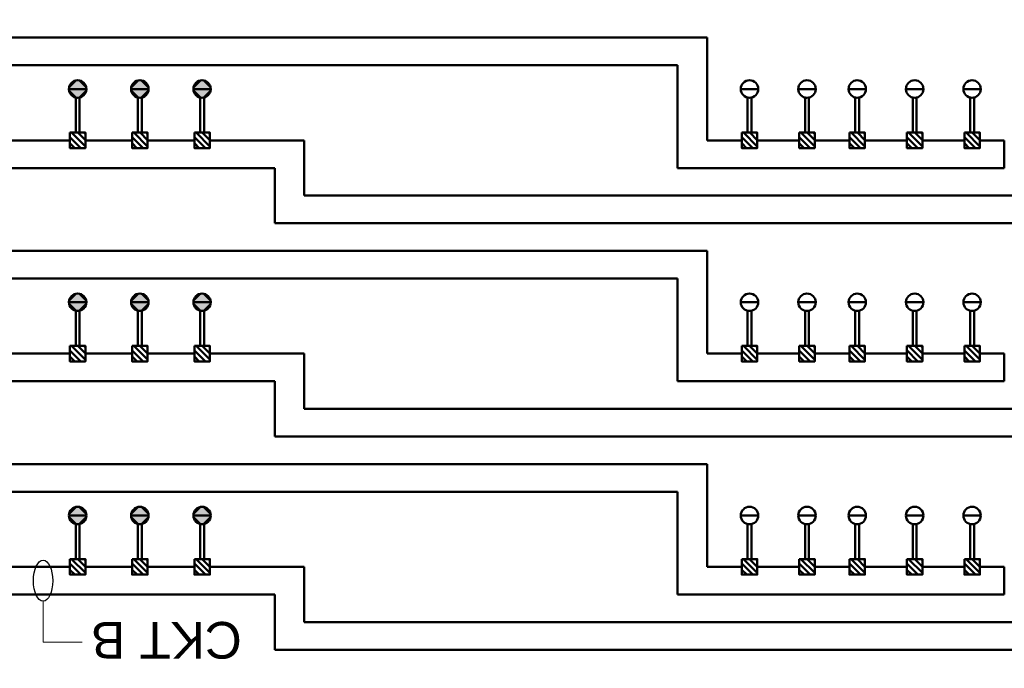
# Model space of a CAD drawing. Header units: inches. Extents: x 0 to 8.5, y 0 to 11.
# Tile 6 of 9: x 2.2 to 4.7, y 6.8 to 8.5. Entities that reach past the tile are written whole.
import ezdxf
from ezdxf.enums import TextEntityAlignment as Align

# ---------------------------------------------------------------- set-up
doc = ezdxf.new("R2010")
doc.units = ezdxf.units.IN
doc.header["$LTSCALE"] = 0.5
doc.header["$MEASUREMENT"] = 0
for name, color, linetype, lineweight in [('E-AFLD-CIRC-SERS', 203, 'CONTINUOUS', 50), ('E-AFLD-DEVC', 23, 'CONTINUOUS', 50), ('E-AFLD-LITE-APPR', 203, 'CONTINUOUS', 50)]:
    doc.layers.add(name, color=color, linetype=linetype, lineweight=lineweight)
doc.layers.add('G-ANNO-TEXT', color=7, linetype='CONTINUOUS')
doc.styles.add('01-E-BLDG-1_1', font='arial.ttf', dxfattribs={"height": 0.09375})
doc.dimstyles.new('01-E-BLDG-1_1', dxfattribs={"dimtxt": 0.09375, "dimasz": 0.125, "dimexe": 0.0625, "dimexo": 0.0625, "dimgap": 0.0625, "dimtad": 1, "dimdec": 4, "dimzin": 3, "dimdsep": 46, "dimlunit": 4, "dimtxsty": '01-E-BLDG-1_1', "dimcen": 0.0625, "dimclrd": 1, "dimclre": 1, "dimclrt": 256, "dimazin": 0, "dimtfac": 1, "dimtdec": 4, "dimtmove": 1, "dimatfit": 3, "dimfxl": 1, "dimfrac": 2, "dimtolj": 1, "dimtzin": 3, "dimlwd": 0, "dimlwe": 0, "dimarcsym": 0})

msp = doc.modelspace()

# ---------------------------------------------------------------- hatches: boundary and pattern name
at = {"layer": 'E-AFLD-DEVC'}
h = msp.add_hatch(dxfattribs=at)
h.set_pattern_fill('ANSI31', color=256, scale=0.089217, angle=90, style=0)
h.set_pattern_definition([(315, (1.679648, 9.834574), (0.00788574, 0.00788574), [])])
h.paths.add_polyline_path([(2.3192, 8.1655), (2.3192, 8.1259), (2.3589, 8.1259), (2.3589, 8.1655)])
h = msp.add_hatch(dxfattribs=at)
h.set_pattern_fill('ANSI31', color=256, scale=0.089217, angle=90, style=0)
h.set_pattern_definition([(315, (1.838745, 9.834574), (0.00788574, 0.00788574), [])])
h.paths.add_polyline_path([(2.4783, 8.1655), (2.4783, 8.1259), (2.5179, 8.1259), (2.5179, 8.1655)])
h = msp.add_hatch(dxfattribs=at)
h.set_pattern_fill('ANSI31', color=256, scale=0.089217, angle=90, style=0)
h.set_pattern_definition([(315, (1.997843, 9.834574), (0.00788574, 0.00788574), [])])
h.paths.add_polyline_path([(2.6374, 8.1655), (2.6374, 8.1259), (2.677, 8.1259), (2.677, 8.1655)])
h = msp.add_hatch(dxfattribs=at)
h.set_pattern_fill('ANSI31', color=256, scale=0.089217, angle=90, style=0)
h.set_pattern_definition([(315, (3.397656, 9.834574), (0.00788574, 0.00788574), [])])
h.paths.add_polyline_path([(4.0372, 8.1655), (4.0372, 8.1259), (4.0769, 8.1259), (4.0769, 8.1655)])
h = msp.add_hatch(dxfattribs=at)
h.set_pattern_fill('ANSI31', color=256, scale=0.089217, angle=90, style=0)
h.set_pattern_definition([(315, (3.544515, 9.834574), (0.00788574, 0.00788574), [])])
h.paths.add_polyline_path([(4.1841, 8.1655), (4.1841, 8.1259), (4.2237, 8.1259), (4.2237, 8.1655)])
h = msp.add_hatch(dxfattribs=at)
h.set_pattern_fill('ANSI31', color=256, scale=0.089217, angle=90, style=0)
h.set_pattern_definition([(315, (3.673017, 9.834574), (0.00788574, 0.00788574), [])])
h.paths.add_polyline_path([(4.3126, 8.1655), (4.3126, 8.1259), (4.3522, 8.1259), (4.3522, 8.1655)])
h = msp.add_hatch(dxfattribs=at)
h.set_pattern_fill('ANSI31', color=256, scale=0.089217, angle=90, style=0)
h.set_pattern_definition([(315, (3.819876, 9.834574), (0.00788574, 0.00788574), [])])
h.paths.add_polyline_path([(4.4594, 8.1655), (4.4594, 8.1259), (4.4991, 8.1259), (4.4991, 8.1655)])
h = msp.add_hatch(dxfattribs=at)
h.set_pattern_fill('ANSI31', color=256, scale=0.089217, angle=90, style=0)
h.set_pattern_definition([(315, (3.966735, 9.834574), (0.00788574, 0.00788574), [])])
h.paths.add_polyline_path([(4.6063, 8.1655), (4.6063, 8.1259), (4.6459, 8.1259), (4.6459, 8.1655)])
h = msp.add_hatch(dxfattribs=at)
h.set_pattern_fill('ANSI31', color=256, scale=0.089217, angle=90, style=0)
h.set_pattern_definition([(315, (1.679648, 9.2893), (0.00788574, 0.00788574), [])])
h.paths.add_polyline_path([(2.3192, 7.6203), (2.3192, 7.5806), (2.3589, 7.5806), (2.3589, 7.6203)])
h = msp.add_hatch(dxfattribs=at)
h.set_pattern_fill('ANSI31', color=256, scale=0.089217, angle=90, style=0)
h.set_pattern_definition([(315, (1.838745, 9.2893), (0.00788574, 0.00788574), [])])
h.paths.add_polyline_path([(2.4783, 7.6203), (2.4783, 7.5806), (2.5179, 7.5806), (2.5179, 7.6203)])
h = msp.add_hatch(dxfattribs=at)
h.set_pattern_fill('ANSI31', color=256, scale=0.089217, angle=90, style=0)
h.set_pattern_definition([(315, (1.997843, 9.2893), (0.00788574, 0.00788574), [])])
h.paths.add_polyline_path([(2.6374, 7.6203), (2.6374, 7.5806), (2.677, 7.5806), (2.677, 7.6203)])
h = msp.add_hatch(dxfattribs=at)
h.set_pattern_fill('ANSI31', color=256, scale=0.089217, angle=90, style=0)
h.set_pattern_definition([(315, (3.397656, 9.2893), (0.00788574, 0.00788574), [])])
h.paths.add_polyline_path([(4.0372, 7.6203), (4.0372, 7.5806), (4.0769, 7.5806), (4.0769, 7.6203)])
h = msp.add_hatch(dxfattribs=at)
h.set_pattern_fill('ANSI31', color=256, scale=0.089217, angle=90, style=0)
h.set_pattern_definition([(315, (3.544515, 9.2893), (0.00788574, 0.00788574), [])])
h.paths.add_polyline_path([(4.1841, 7.6203), (4.1841, 7.5806), (4.2237, 7.5806), (4.2237, 7.6203)])
h = msp.add_hatch(dxfattribs=at)
h.set_pattern_fill('ANSI31', color=256, scale=0.089217, angle=90, style=0)
h.set_pattern_definition([(315, (3.673017, 9.2893), (0.00788574, 0.00788574), [])])
h.paths.add_polyline_path([(4.3126, 7.6203), (4.3126, 7.5806), (4.3522, 7.5806), (4.3522, 7.6203)])
h = msp.add_hatch(dxfattribs=at)
h.set_pattern_fill('ANSI31', color=256, scale=0.089217, angle=90, style=0)
h.set_pattern_definition([(315, (3.819876, 9.2893), (0.00788574, 0.00788574), [])])
h.paths.add_polyline_path([(4.4594, 7.6203), (4.4594, 7.5806), (4.4991, 7.5806), (4.4991, 7.6203)])
h = msp.add_hatch(dxfattribs=at)
h.set_pattern_fill('ANSI31', color=256, scale=0.089217, angle=90, style=0)
h.set_pattern_definition([(315, (3.966735, 9.2893), (0.00788574, 0.00788574), [])])
h.paths.add_polyline_path([(4.6063, 7.6203), (4.6063, 7.5806), (4.6459, 7.5806), (4.6459, 7.6203)])
h = msp.add_hatch(dxfattribs=at)
h.set_pattern_fill('ANSI31', color=256, scale=0.089217, angle=90, style=0)
h.set_pattern_definition([(315, (1.679648, 8.744027), (0.00788574, 0.00788574), [])])
h.paths.add_polyline_path([(2.3192, 7.075), (2.3192, 7.0353), (2.3589, 7.0353), (2.3589, 7.075)])
h = msp.add_hatch(dxfattribs=at)
h.set_pattern_fill('ANSI31', color=256, scale=0.089217, angle=90, style=0)
h.set_pattern_definition([(315, (1.838745, 8.744027), (0.00788574, 0.00788574), [])])
h.paths.add_polyline_path([(2.4783, 7.075), (2.4783, 7.0353), (2.5179, 7.0353), (2.5179, 7.075)])
h = msp.add_hatch(dxfattribs=at)
h.set_pattern_fill('ANSI31', color=256, scale=0.089217, angle=90, style=0)
h.set_pattern_definition([(315, (1.997843, 8.744027), (0.00788574, 0.00788574), [])])
h.paths.add_polyline_path([(2.6374, 7.075), (2.6374, 7.0353), (2.677, 7.0353), (2.677, 7.075)])
h = msp.add_hatch(dxfattribs=at)
h.set_pattern_fill('ANSI31', color=256, scale=0.089217, angle=90, style=0)
h.set_pattern_definition([(315, (3.397656, 8.744027), (0.00788574, 0.00788574), [])])
h.paths.add_polyline_path([(4.0372, 7.075), (4.0372, 7.0353), (4.0769, 7.0353), (4.0769, 7.075)])
h = msp.add_hatch(dxfattribs=at)
h.set_pattern_fill('ANSI31', color=256, scale=0.089217, angle=90, style=0)
h.set_pattern_definition([(315, (3.544515, 8.744027), (0.00788574, 0.00788574), [])])
h.paths.add_polyline_path([(4.1841, 7.075), (4.1841, 7.0353), (4.2237, 7.0353), (4.2237, 7.075)])
h = msp.add_hatch(dxfattribs=at)
h.set_pattern_fill('ANSI31', color=256, scale=0.089217, angle=90, style=0)
h.set_pattern_definition([(315, (3.673017, 8.744027), (0.00788574, 0.00788574), [])])
h.paths.add_polyline_path([(4.3126, 7.075), (4.3126, 7.0353), (4.3522, 7.0353), (4.3522, 7.075)])
h = msp.add_hatch(dxfattribs=at)
h.set_pattern_fill('ANSI31', color=256, scale=0.089217, angle=90, style=0)
h.set_pattern_definition([(315, (3.819876, 8.744027), (0.00788574, 0.00788574), [])])
h.paths.add_polyline_path([(4.4594, 7.075), (4.4594, 7.0353), (4.4991, 7.0353), (4.4991, 7.075)])
h = msp.add_hatch(dxfattribs=at)
h.set_pattern_fill('ANSI31', color=256, scale=0.089217, angle=90, style=0)
h.set_pattern_definition([(315, (3.966735, 8.744027), (0.00788574, 0.00788574), [])])
h.paths.add_polyline_path([(4.6063, 7.075), (4.6063, 7.0353), (4.6459, 7.0353), (4.6459, 7.075)])

# ---------------------------------------------------------------- linework, layer by layer
at = {"layer": 'E-AFLD-CIRC-SERS'}
for p, q in [((1.2351, 8.4084), (3.9483, 8.4084)), ((3.9483, 8.4084), (3.9483, 8.1457)), ((3.8729, 8.3377), (1.2351, 8.3377)), ((3.8729, 8.0751), (3.8729, 8.3377)), ((2.3341, 8.1655), (2.3341, 8.2553)), ((2.344, 8.1655), (2.344, 8.2553)), ((2.4932, 8.1655), (2.4932, 8.2553)), ((2.5031, 8.1655), (2.5031, 8.2553)), ((2.6523, 8.1655), (2.6523, 8.2553)), ((2.6622, 8.1655), (2.6622, 8.2553)), ((4.0521, 8.1655), (4.0521, 8.2553)), ((4.062, 8.1655), (4.062, 8.2553)), ((4.1989, 8.1655), (4.1989, 8.2553)), ((4.2089, 8.1655), (4.2089, 8.2553)), ((4.3274, 8.1655), (4.3274, 8.2553)), ((4.3374, 8.1655), (4.3374, 8.2553)), ((4.4743, 8.1655), (4.4743, 8.2553)), ((4.4842, 8.1655), (4.4842, 8.2553)), ((4.6212, 8.1655), (4.6212, 8.2553)), ((4.6311, 8.1655), (4.6311, 8.2553)), ((2.9183, 8.1457), (2.677, 8.1457)), ((2.9183, 8.0044), (2.9183, 8.1457)), ((3.9483, 8.1457), (4.0372, 8.1457)), ((4.0769, 8.1457), (4.1841, 8.1457)), ((4.2237, 8.1457), (4.3126, 8.1457)), ((4.3522, 8.1457), (4.4594, 8.1457)), ((4.4991, 8.1457), (4.6063, 8.1457)), ((4.6459, 8.1457), (4.7081, 8.1457)), ((4.7081, 8.1457), (4.7081, 8.0751)), ((2.8429, 7.9338), (2.8429, 8.0751)), ((4.7081, 8.0751), (3.8729, 8.0751)), ((5.8505, 8.0044), (2.9183, 8.0044)), ((6.427, 7.9338), (2.8429, 7.9338)), ((3.9483, 7.8631), (3.9483, 7.6004)), ((3.8729, 7.5298), (3.8729, 7.7924)), ((2.3341, 7.6203), (2.3341, 7.71)), ((2.344, 7.6203), (2.344, 7.71)), ((2.4932, 7.6203), (2.4932, 7.71)), ((2.5031, 7.6203), (2.5031, 7.71)), ((2.6523, 7.6203), (2.6523, 7.71)), ((2.6622, 7.6203), (2.6622, 7.71)), ((4.0521, 7.6203), (4.0521, 7.71)), ((4.062, 7.6203), (4.062, 7.71)), ((4.1989, 7.6203), (4.1989, 7.71)), ((4.2089, 7.6203), (4.2089, 7.71)), ((4.3274, 7.6203), (4.3274, 7.71)), ((4.3374, 7.6203), (4.3374, 7.71)), ((4.4743, 7.6203), (4.4743, 7.71)), ((4.4842, 7.6203), (4.4842, 7.71)), ((4.6212, 7.6203), (4.6212, 7.71)), ((4.6311, 7.6203), (4.6311, 7.71)), ((2.3192, 7.6004), (0.9414, 7.6004)), ((2.9183, 7.6004), (2.677, 7.6004)), ((2.9183, 7.4591), (2.9183, 7.6004)), ((3.9483, 7.6004), (4.0372, 7.6004)), ((4.0769, 7.6004), (4.1841, 7.6004)), ((4.2237, 7.6004), (4.3126, 7.6004)), ((4.3522, 7.6004), (4.4594, 7.6004)), ((4.4991, 7.6004), (4.6063, 7.6004)), ((4.6459, 7.6004), (4.7081, 7.6004)), ((4.7081, 7.6004), (4.7081, 7.5298)), ((0.9414, 7.5298), (2.8429, 7.5298)), ((2.8429, 7.3885), (2.8429, 7.5298)), ((4.7081, 7.5298), (3.8729, 7.5298)), ((5.8505, 7.4591), (2.9183, 7.4591)), ((6.427, 7.3885), (2.8429, 7.3885)), ((1.2351, 7.3178), (3.9483, 7.3178)), ((3.9483, 7.3178), (3.9483, 7.0552)), ((3.8729, 7.2472), (1.2351, 7.2472)), ((3.8729, 6.9845), (3.8729, 7.2472)), ((2.3341, 7.075), (2.3341, 7.1648)), ((2.344, 7.075), (2.344, 7.1648)), ((2.4932, 7.075), (2.4932, 7.1648)), ((2.5031, 7.075), (2.5031, 7.1648)), ((2.6523, 7.075), (2.6523, 7.1648)), ((2.6622, 7.075), (2.6622, 7.1648)), ((4.0521, 7.075), (4.0521, 7.1648)), ((4.062, 7.075), (4.062, 7.1648)), ((4.1989, 7.075), (4.1989, 7.1648)), ((4.2089, 7.075), (4.2089, 7.1648)), ((4.3274, 7.075), (4.3274, 7.1648)), ((4.3374, 7.075), (4.3374, 7.1648)), ((4.4743, 7.075), (4.4743, 7.1648)), ((4.4842, 7.075), (4.4842, 7.1648)), ((4.6212, 7.075), (4.6212, 7.1648)), ((4.6311, 7.075), (4.6311, 7.1648)), ((2.9183, 7.0552), (2.677, 7.0552)), ((2.9183, 6.9139), (2.9183, 7.0552)), ((3.9483, 7.0552), (4.0372, 7.0552)), ((4.0769, 7.0552), (4.1841, 7.0552)), ((4.2237, 7.0552), (4.3126, 7.0552)), ((4.3522, 7.0552), (4.4594, 7.0552)), ((4.4991, 7.0552), (4.6063, 7.0552)), ((4.6459, 7.0552), (4.7081, 7.0552)), ((4.7081, 7.0552), (4.7081, 6.9845)), ((2.8429, 6.8432), (2.8429, 6.9845)), ((4.7081, 6.9845), (3.8729, 6.9845)), ((5.8505, 6.9139), (2.9183, 6.9139)), ((6.427, 6.8432), (2.8429, 6.8432))]:
    msp.add_line(p, q, dxfattribs=at)
for points in [[(2.3192, 8.1457), (0.7665, 8.1457), (0.7665, 9.817)], [(3.9483, 7.8631), (1.0917, 7.8631), (1.0917, 8.6203), (2.8429, 8.6203)], [(2.4783, 8.1457), (2.3589, 8.1457)], [(2.6374, 8.1457), (2.5179, 8.1457)], [(2.9838, 6.628), (0.7665, 6.628), (0.7665, 8.0751), (2.8429, 8.0751)], [(2.3192, 7.0552), (1.0917, 7.0552), (1.0917, 7.7924), (3.8729, 7.7924)], [(2.4783, 7.6004), (2.3589, 7.6004)], [(2.6374, 7.6004), (2.5179, 7.6004)], [(2.4783, 7.0552), (2.3589, 7.0552)], [(2.6374, 7.0552), (2.5179, 7.0552)], [(3.1346, 6.7726), (1.0917, 6.7726), (1.0917, 6.9845), (2.8429, 6.9845)]]:
    msp.add_lwpolyline(points, dxfattribs=at)
at = {"layer": 'E-AFLD-DEVC', "flags": 128}
for points in [[(2.3192, 8.1655), (2.3192, 8.1259), (2.3589, 8.1259), (2.3589, 8.1655)], [(2.4783, 8.1655), (2.4783, 8.1259), (2.5179, 8.1259), (2.5179, 8.1655)], [(2.6374, 8.1655), (2.6374, 8.1259), (2.677, 8.1259), (2.677, 8.1655)], [(4.0372, 8.1655), (4.0372, 8.1259), (4.0769, 8.1259), (4.0769, 8.1655)], [(4.1841, 8.1655), (4.1841, 8.1259), (4.2237, 8.1259), (4.2237, 8.1655)], [(4.3126, 8.1655), (4.3126, 8.1259), (4.3522, 8.1259), (4.3522, 8.1655)], [(4.4594, 8.1655), (4.4594, 8.1259), (4.4991, 8.1259), (4.4991, 8.1655)], [(4.6063, 8.1655), (4.6063, 8.1259), (4.6459, 8.1259), (4.6459, 8.1655)], [(2.3192, 7.6203), (2.3192, 7.5806), (2.3589, 7.5806), (2.3589, 7.6203)], [(2.4783, 7.6203), (2.4783, 7.5806), (2.5179, 7.5806), (2.5179, 7.6203)], [(2.6374, 7.6203), (2.6374, 7.5806), (2.677, 7.5806), (2.677, 7.6203)], [(4.0372, 7.6203), (4.0372, 7.5806), (4.0769, 7.5806), (4.0769, 7.6203)], [(4.1841, 7.6203), (4.1841, 7.5806), (4.2237, 7.5806), (4.2237, 7.6203)], [(4.3126, 7.6203), (4.3126, 7.5806), (4.3522, 7.5806), (4.3522, 7.6203)], [(4.4594, 7.6203), (4.4594, 7.5806), (4.4991, 7.5806), (4.4991, 7.6203)], [(4.6063, 7.6203), (4.6063, 7.5806), (4.6459, 7.5806), (4.6459, 7.6203)], [(2.3192, 7.075), (2.3192, 7.0353), (2.3589, 7.0353), (2.3589, 7.075)], [(2.4783, 7.075), (2.4783, 7.0353), (2.5179, 7.0353), (2.5179, 7.075)], [(2.6374, 7.075), (2.6374, 7.0353), (2.677, 7.0353), (2.677, 7.075)], [(4.0372, 7.075), (4.0372, 7.0353), (4.0769, 7.0353), (4.0769, 7.075)], [(4.1841, 7.075), (4.1841, 7.0353), (4.2237, 7.0353), (4.2237, 7.075)], [(4.3126, 7.075), (4.3126, 7.0353), (4.3522, 7.0353), (4.3522, 7.075)], [(4.4594, 7.075), (4.4594, 7.0353), (4.4991, 7.0353), (4.4991, 7.075)], [(4.6063, 7.075), (4.6063, 7.0353), (4.6459, 7.0353), (4.6459, 7.075)]]:
    msp.add_lwpolyline(points, close=True, dxfattribs=at)
at = {"layer": 'E-AFLD-LITE-APPR'}
for p, q in [((2.3167, 8.2771), (2.3613, 8.2771)), ((2.3167, 8.2771), (2.3613, 8.2771)), ((2.4758, 8.2771), (2.5204, 8.2771)), ((2.4758, 8.2771), (2.5204, 8.2771)), ((2.6349, 8.2771), (2.6795, 8.2771)), ((2.6349, 8.2771), (2.6795, 8.2771)), ((4.0347, 8.2771), (4.0793, 8.2771)), ((4.1816, 8.2771), (4.2262, 8.2771)), ((4.3101, 8.2771), (4.3547, 8.2771)), ((4.457, 8.2771), (4.5016, 8.2771)), ((4.6038, 8.2771), (4.6484, 8.2771)), ((2.3167, 7.7318), (2.3613, 7.7318)), ((2.3167, 7.7318), (2.3613, 7.7318)), ((2.4758, 7.7318), (2.5204, 7.7318)), ((2.4758, 7.7318), (2.5204, 7.7318)), ((2.6349, 7.7318), (2.6795, 7.7318)), ((2.6349, 7.7318), (2.6795, 7.7318)), ((4.0347, 7.7318), (4.0793, 7.7318)), ((4.1816, 7.7318), (4.2262, 7.7318)), ((4.3101, 7.7318), (4.3547, 7.7318)), ((4.457, 7.7318), (4.5016, 7.7318)), ((4.6038, 7.7318), (4.6484, 7.7318)), ((2.3167, 7.1865), (2.3613, 7.1865)), ((2.3167, 7.1865), (2.3613, 7.1865)), ((2.4758, 7.1865), (2.5204, 7.1865)), ((2.4758, 7.1865), (2.5204, 7.1865)), ((2.6349, 7.1865), (2.6795, 7.1865)), ((2.6349, 7.1865), (2.6795, 7.1865)), ((4.0347, 7.1865), (4.0793, 7.1865)), ((4.1816, 7.1865), (4.2262, 7.1865)), ((4.3101, 7.1865), (4.3547, 7.1865)), ((4.457, 7.1865), (4.5016, 7.1865)), ((4.6038, 7.1865), (4.6484, 7.1865))]:
    msp.add_line(p, q, dxfattribs=at)
for centre in [(2.339, 8.2771), (2.4981, 8.2771), (2.6572, 8.2771), (4.057, 8.2771), (4.2039, 8.2771), (4.3324, 8.2771), (4.4793, 8.2771), (4.6261, 8.2771), (2.339, 7.7318), (2.4981, 7.7318), (2.6572, 7.7318), (4.057, 7.7318), (4.2039, 7.7318), (4.3324, 7.7318), (4.4793, 7.7318), (4.6261, 7.7318), (2.339, 7.1865), (2.4981, 7.1865), (2.6572, 7.1865), (4.057, 7.1865), (4.2039, 7.1865), (4.3324, 7.1865), (4.4793, 7.1865), (4.6261, 7.1865)]:
    msp.add_circle(centre, 0.0223, dxfattribs=at)
for points in [[(2.3167, 8.2771, 9811.3087), (2.3613, 8.2771, 9811.3087), (2.339, 8.2994, 9811.3087)], [(2.3167, 8.2771, 9811.3087), (2.339, 8.2994, 9811.3087), (2.3238, 8.2934, 9811.3087)], [(2.3167, 8.2771, 9811.3087), (2.3238, 8.2934, 9811.3087), (2.3187, 8.2863, 9811.3087)], [(2.3238, 8.2934, 9811.3087), (2.339, 8.2994, 9811.3087), (2.3313, 8.298, 9811.3087)], [(2.3613, 8.2771, 9811.3087), (2.339, 8.2994, 9811.3087), (2.3551, 8.2925, 9811.3087)], [(2.339, 8.2994, 9811.3087), (2.3551, 8.2925, 9811.3087), (2.3489, 8.2971, 9811.3087)], [(2.3613, 8.2771, 9811.3087), (2.3551, 8.2925, 9811.3087), (2.3596, 8.2856, 9811.3087)], [(2.4758, 8.2771, 9811.3087), (2.5204, 8.2771, 9811.3087), (2.4981, 8.2994, 9811.3087)], [(2.4758, 8.2771, 9811.3087), (2.4981, 8.2994, 9811.3087), (2.4829, 8.2934, 9811.3087)], [(2.4758, 8.2771, 9811.3087), (2.4829, 8.2934, 9811.3087), (2.4778, 8.2863, 9811.3087)], [(2.4829, 8.2934, 9811.3087), (2.4981, 8.2994, 9811.3087), (2.4904, 8.298, 9811.3087)], [(2.5204, 8.2771, 9811.3087), (2.4981, 8.2994, 9811.3087), (2.5142, 8.2925, 9811.3087)], [(2.4981, 8.2994, 9811.3087), (2.5142, 8.2925, 9811.3087), (2.508, 8.2971, 9811.3087)], [(2.5204, 8.2771, 9811.3087), (2.5142, 8.2925, 9811.3087), (2.5187, 8.2856, 9811.3087)], [(2.6349, 8.2771, 9811.3087), (2.6795, 8.2771, 9811.3087), (2.6572, 8.2994, 9811.3087)], [(2.6349, 8.2771, 9811.3087), (2.6572, 8.2994, 9811.3087), (2.642, 8.2934, 9811.3087)], [(2.6349, 8.2771, 9811.3087), (2.642, 8.2934, 9811.3087), (2.6369, 8.2863, 9811.3087)], [(2.642, 8.2934, 9811.3087), (2.6572, 8.2994, 9811.3087), (2.6495, 8.298, 9811.3087)], [(2.6795, 8.2771, 9811.3087), (2.6572, 8.2994, 9811.3087), (2.6733, 8.2925, 9811.3087)], [(2.6572, 8.2994, 9811.3087), (2.6733, 8.2925, 9811.3087), (2.6671, 8.2971, 9811.3087)], [(2.6795, 8.2771, 9811.3087), (2.6733, 8.2925, 9811.3087), (2.6778, 8.2856, 9811.3087)], [(2.3167, 8.2771, 9811.3087), (2.3613, 8.2771, 9811.3087), (2.339, 8.2548, 9811.3087)], [(2.3167, 8.2771, 9811.3087), (2.3238, 8.2607, 9811.3087), (2.3187, 8.2679, 9811.3087)], [(2.3167, 8.2771, 9811.3087), (2.339, 8.2548, 9811.3087), (2.3238, 8.2607, 9811.3087)], [(2.3238, 8.2607, 9811.3087), (2.339, 8.2548, 9811.3087), (2.3313, 8.2562, 9811.3087)], [(2.3613, 8.2771, 9811.3087), (2.339, 8.2548, 9811.3087), (2.3551, 8.2616, 9811.3087)], [(2.339, 8.2548, 9811.3087), (2.3551, 8.2616, 9811.3087), (2.3489, 8.257, 9811.3087)], [(2.3613, 8.2771, 9811.3087), (2.3551, 8.2616, 9811.3087), (2.3596, 8.2685, 9811.3087)], [(2.4758, 8.2771, 9811.3087), (2.5204, 8.2771, 9811.3087), (2.4981, 8.2548, 9811.3087)], [(2.4758, 8.2771, 9811.3087), (2.4981, 8.2548, 9811.3087), (2.4829, 8.2607, 9811.3087)], [(2.4758, 8.2771, 9811.3087), (2.4829, 8.2607, 9811.3087), (2.4778, 8.2679, 9811.3087)], [(2.4829, 8.2607, 9811.3087), (2.4981, 8.2548, 9811.3087), (2.4904, 8.2562, 9811.3087)], [(2.5204, 8.2771, 9811.3087), (2.4981, 8.2548, 9811.3087), (2.5142, 8.2616, 9811.3087)], [(2.4981, 8.2548, 9811.3087), (2.5142, 8.2616, 9811.3087), (2.508, 8.257, 9811.3087)], [(2.5204, 8.2771, 9811.3087), (2.5142, 8.2616, 9811.3087), (2.5187, 8.2685, 9811.3087)], [(2.6349, 8.2771, 9811.3087), (2.642, 8.2607, 9811.3087), (2.6369, 8.2679, 9811.3087)], [(2.6349, 8.2771, 9811.3087), (2.6572, 8.2548, 9811.3087), (2.642, 8.2607, 9811.3087)], [(2.6349, 8.2771, 9811.3087), (2.6795, 8.2771, 9811.3087), (2.6572, 8.2548, 9811.3087)], [(2.642, 8.2607, 9811.3087), (2.6572, 8.2548, 9811.3087), (2.6495, 8.2562, 9811.3087)], [(2.6795, 8.2771, 9811.3087), (2.6572, 8.2548, 9811.3087), (2.6733, 8.2616, 9811.3087)], [(2.6572, 8.2548, 9811.3087), (2.6733, 8.2616, 9811.3087), (2.6671, 8.257, 9811.3087)], [(2.6795, 8.2771, 9811.3087), (2.6733, 8.2616, 9811.3087), (2.6778, 8.2685, 9811.3087)], [(2.3167, 7.7318, 9811.3087), (2.3613, 7.7318, 9811.3087), (2.339, 7.7541, 9811.3087)], [(2.3167, 7.7318, 9811.3087), (2.339, 7.7541, 9811.3087), (2.3238, 7.7481, 9811.3087)], [(2.3167, 7.7318, 9811.3087), (2.3238, 7.7481, 9811.3087), (2.3187, 7.741, 9811.3087)], [(2.3167, 7.7318, 9811.3087), (2.3613, 7.7318, 9811.3087), (2.339, 7.7095, 9811.3087)], [(2.3167, 7.7318, 9811.3087), (2.3238, 7.7155, 9811.3087), (2.3187, 7.7226, 9811.3087)], [(2.3167, 7.7318, 9811.3087), (2.339, 7.7095, 9811.3087), (2.3238, 7.7155, 9811.3087)], [(2.3238, 7.7481, 9811.3087), (2.339, 7.7541, 9811.3087), (2.3313, 7.7527, 9811.3087)], [(2.3613, 7.7318, 9811.3087), (2.339, 7.7541, 9811.3087), (2.3551, 7.7473, 9811.3087)], [(2.339, 7.7541, 9811.3087), (2.3551, 7.7473, 9811.3087), (2.3489, 7.7518, 9811.3087)], [(2.3613, 7.7318, 9811.3087), (2.339, 7.7095, 9811.3087), (2.3551, 7.7163, 9811.3087)], [(2.3613, 7.7318, 9811.3087), (2.3551, 7.7473, 9811.3087), (2.3596, 7.7403, 9811.3087)], [(2.3613, 7.7318, 9811.3087), (2.3551, 7.7163, 9811.3087), (2.3596, 7.7233, 9811.3087)], [(2.4758, 7.7318, 9811.3087), (2.5204, 7.7318, 9811.3087), (2.4981, 7.7541, 9811.3087)], [(2.4758, 7.7318, 9811.3087), (2.4981, 7.7541, 9811.3087), (2.4829, 7.7481, 9811.3087)], [(2.4758, 7.7318, 9811.3087), (2.4829, 7.7481, 9811.3087), (2.4778, 7.741, 9811.3087)], [(2.4758, 7.7318, 9811.3087), (2.5204, 7.7318, 9811.3087), (2.4981, 7.7095, 9811.3087)], [(2.4758, 7.7318, 9811.3087), (2.4981, 7.7095, 9811.3087), (2.4829, 7.7155, 9811.3087)], [(2.4758, 7.7318, 9811.3087), (2.4829, 7.7155, 9811.3087), (2.4778, 7.7226, 9811.3087)], [(2.4829, 7.7481, 9811.3087), (2.4981, 7.7541, 9811.3087), (2.4904, 7.7527, 9811.3087)], [(2.5204, 7.7318, 9811.3087), (2.4981, 7.7541, 9811.3087), (2.5142, 7.7473, 9811.3087)], [(2.4981, 7.7541, 9811.3087), (2.5142, 7.7473, 9811.3087), (2.508, 7.7518, 9811.3087)], [(2.5204, 7.7318, 9811.3087), (2.4981, 7.7095, 9811.3087), (2.5142, 7.7163, 9811.3087)], [(2.5204, 7.7318, 9811.3087), (2.5142, 7.7473, 9811.3087), (2.5187, 7.7403, 9811.3087)], [(2.5204, 7.7318, 9811.3087), (2.5142, 7.7163, 9811.3087), (2.5187, 7.7233, 9811.3087)], [(2.6349, 7.7318, 9811.3087), (2.6795, 7.7318, 9811.3087), (2.6572, 7.7541, 9811.3087)], [(2.6349, 7.7318, 9811.3087), (2.6572, 7.7541, 9811.3087), (2.642, 7.7481, 9811.3087)], [(2.6349, 7.7318, 9811.3087), (2.642, 7.7481, 9811.3087), (2.6369, 7.741, 9811.3087)], [(2.6349, 7.7318, 9811.3087), (2.642, 7.7155, 9811.3087), (2.6369, 7.7226, 9811.3087)], [(2.6349, 7.7318, 9811.3087), (2.6572, 7.7095, 9811.3087), (2.642, 7.7155, 9811.3087)], [(2.6349, 7.7318, 9811.3087), (2.6795, 7.7318, 9811.3087), (2.6572, 7.7095, 9811.3087)], [(2.642, 7.7481, 9811.3087), (2.6572, 7.7541, 9811.3087), (2.6495, 7.7527, 9811.3087)], [(2.6795, 7.7318, 9811.3087), (2.6572, 7.7541, 9811.3087), (2.6733, 7.7473, 9811.3087)], [(2.6572, 7.7541, 9811.3087), (2.6733, 7.7473, 9811.3087), (2.6671, 7.7518, 9811.3087)], [(2.6795, 7.7318, 9811.3087), (2.6572, 7.7095, 9811.3087), (2.6733, 7.7163, 9811.3087)], [(2.6795, 7.7318, 9811.3087), (2.6733, 7.7473, 9811.3087), (2.6778, 7.7403, 9811.3087)], [(2.6795, 7.7318, 9811.3087), (2.6733, 7.7163, 9811.3087), (2.6778, 7.7233, 9811.3087)], [(2.3238, 7.7155, 9811.3087), (2.339, 7.7095, 9811.3087), (2.3313, 7.7109, 9811.3087)], [(2.339, 7.7095, 9811.3087), (2.3551, 7.7163, 9811.3087), (2.3489, 7.7118, 9811.3087)], [(2.4829, 7.7155, 9811.3087), (2.4981, 7.7095, 9811.3087), (2.4904, 7.7109, 9811.3087)], [(2.4981, 7.7095, 9811.3087), (2.5142, 7.7163, 9811.3087), (2.508, 7.7118, 9811.3087)], [(2.642, 7.7155, 9811.3087), (2.6572, 7.7095, 9811.3087), (2.6495, 7.7109, 9811.3087)], [(2.6572, 7.7095, 9811.3087), (2.6733, 7.7163, 9811.3087), (2.6671, 7.7118, 9811.3087)], [(2.3167, 7.1865, 9811.3087), (2.3613, 7.1865, 9811.3087), (2.339, 7.2088, 9811.3087)], [(2.3167, 7.1865, 9811.3087), (2.339, 7.2088, 9811.3087), (2.3238, 7.2028, 9811.3087)], [(2.3167, 7.1865, 9811.3087), (2.3238, 7.2028, 9811.3087), (2.3187, 7.1957, 9811.3087)], [(2.3238, 7.2028, 9811.3087), (2.339, 7.2088, 9811.3087), (2.3313, 7.2074, 9811.3087)], [(2.3613, 7.1865, 9811.3087), (2.339, 7.2088, 9811.3087), (2.3551, 7.202, 9811.3087)], [(2.339, 7.2088, 9811.3087), (2.3551, 7.202, 9811.3087), (2.3489, 7.2065, 9811.3087)], [(2.3613, 7.1865, 9811.3087), (2.3551, 7.202, 9811.3087), (2.3596, 7.1951, 9811.3087)], [(2.4758, 7.1865, 9811.3087), (2.5204, 7.1865, 9811.3087), (2.4981, 7.2088, 9811.3087)], [(2.4758, 7.1865, 9811.3087), (2.4981, 7.2088, 9811.3087), (2.4829, 7.2028, 9811.3087)], [(2.4758, 7.1865, 9811.3087), (2.4829, 7.2028, 9811.3087), (2.4778, 7.1957, 9811.3087)], [(2.4829, 7.2028, 9811.3087), (2.4981, 7.2088, 9811.3087), (2.4904, 7.2074, 9811.3087)], [(2.5204, 7.1865, 9811.3087), (2.4981, 7.2088, 9811.3087), (2.5142, 7.202, 9811.3087)], [(2.4981, 7.2088, 9811.3087), (2.5142, 7.202, 9811.3087), (2.508, 7.2065, 9811.3087)], [(2.5204, 7.1865, 9811.3087), (2.5142, 7.202, 9811.3087), (2.5187, 7.1951, 9811.3087)], [(2.6349, 7.1865, 9811.3087), (2.6795, 7.1865, 9811.3087), (2.6572, 7.2088, 9811.3087)], [(2.6349, 7.1865, 9811.3087), (2.6572, 7.2088, 9811.3087), (2.642, 7.2028, 9811.3087)], [(2.6349, 7.1865, 9811.3087), (2.642, 7.2028, 9811.3087), (2.6369, 7.1957, 9811.3087)], [(2.642, 7.2028, 9811.3087), (2.6572, 7.2088, 9811.3087), (2.6495, 7.2074, 9811.3087)], [(2.6795, 7.1865, 9811.3087), (2.6572, 7.2088, 9811.3087), (2.6733, 7.202, 9811.3087)], [(2.6572, 7.2088, 9811.3087), (2.6733, 7.202, 9811.3087), (2.6671, 7.2065, 9811.3087)], [(2.6795, 7.1865, 9811.3087), (2.6733, 7.202, 9811.3087), (2.6778, 7.1951, 9811.3087)], [(2.3167, 7.1865, 9811.3087), (2.3613, 7.1865, 9811.3087), (2.339, 7.1642, 9811.3087)], [(2.3167, 7.1865, 9811.3087), (2.3238, 7.1702, 9811.3087), (2.3187, 7.1773, 9811.3087)], [(2.3167, 7.1865, 9811.3087), (2.339, 7.1642, 9811.3087), (2.3238, 7.1702, 9811.3087)], [(2.3613, 7.1865, 9811.3087), (2.339, 7.1642, 9811.3087), (2.3551, 7.1711, 9811.3087)], [(2.3613, 7.1865, 9811.3087), (2.3551, 7.1711, 9811.3087), (2.3596, 7.178, 9811.3087)], [(2.4758, 7.1865, 9811.3087), (2.5204, 7.1865, 9811.3087), (2.4981, 7.1642, 9811.3087)], [(2.4758, 7.1865, 9811.3087), (2.4981, 7.1642, 9811.3087), (2.4829, 7.1702, 9811.3087)], [(2.4758, 7.1865, 9811.3087), (2.4829, 7.1702, 9811.3087), (2.4778, 7.1773, 9811.3087)], [(2.5204, 7.1865, 9811.3087), (2.4981, 7.1642, 9811.3087), (2.5142, 7.1711, 9811.3087)], [(2.5204, 7.1865, 9811.3087), (2.5142, 7.1711, 9811.3087), (2.5187, 7.178, 9811.3087)], [(2.6349, 7.1865, 9811.3087), (2.642, 7.1702, 9811.3087), (2.6369, 7.1773, 9811.3087)], [(2.6349, 7.1865, 9811.3087), (2.6572, 7.1642, 9811.3087), (2.642, 7.1702, 9811.3087)], [(2.6349, 7.1865, 9811.3087), (2.6795, 7.1865, 9811.3087), (2.6572, 7.1642, 9811.3087)], [(2.6795, 7.1865, 9811.3087), (2.6572, 7.1642, 9811.3087), (2.6733, 7.1711, 9811.3087)], [(2.6795, 7.1865, 9811.3087), (2.6733, 7.1711, 9811.3087), (2.6778, 7.178, 9811.3087)], [(2.3238, 7.1702, 9811.3087), (2.339, 7.1642, 9811.3087), (2.3313, 7.1656, 9811.3087)], [(2.339, 7.1642, 9811.3087), (2.3551, 7.1711, 9811.3087), (2.3489, 7.1665, 9811.3087)], [(2.4829, 7.1702, 9811.3087), (2.4981, 7.1642, 9811.3087), (2.4904, 7.1656, 9811.3087)], [(2.4981, 7.1642, 9811.3087), (2.5142, 7.1711, 9811.3087), (2.508, 7.1665, 9811.3087)], [(2.642, 7.1702, 9811.3087), (2.6572, 7.1642, 9811.3087), (2.6495, 7.1656, 9811.3087)], [(2.6572, 7.1642, 9811.3087), (2.6733, 7.1711, 9811.3087), (2.6671, 7.1665, 9811.3087)]]:
    msp.add_solid(points, dxfattribs=at)
at = {"layer": 'G-ANNO-TEXT', "color": 1}
msp.add_ellipse((2.2506, 7.0198), major_axis=(0, 0.0525), ratio=0.470653, dxfattribs=at)

# ---------------------------------------------------------------- texts
at = {"layer": 'G-ANNO-TEXT', "style": '01-E-BLDG-1_1'}
msp.add_text('CKT B', height=0.09375, rotation=180, dxfattribs=at).set_placement((2.7588, 6.8675), align=Align.MIDDLE_LEFT)

# ---------------------------------------------------------------- leaders
at = {"layer": 'G-ANNO-TEXT'}
msp.add_leader([(2.2506, 6.9673), (2.2506, 6.8625), (2.3509, 6.8625)], dimstyle='01-E-BLDG-1_1', override={"dimldrblk": 'None'}, dxfattribs=at)

doc.saveas('drawing.dxf')
